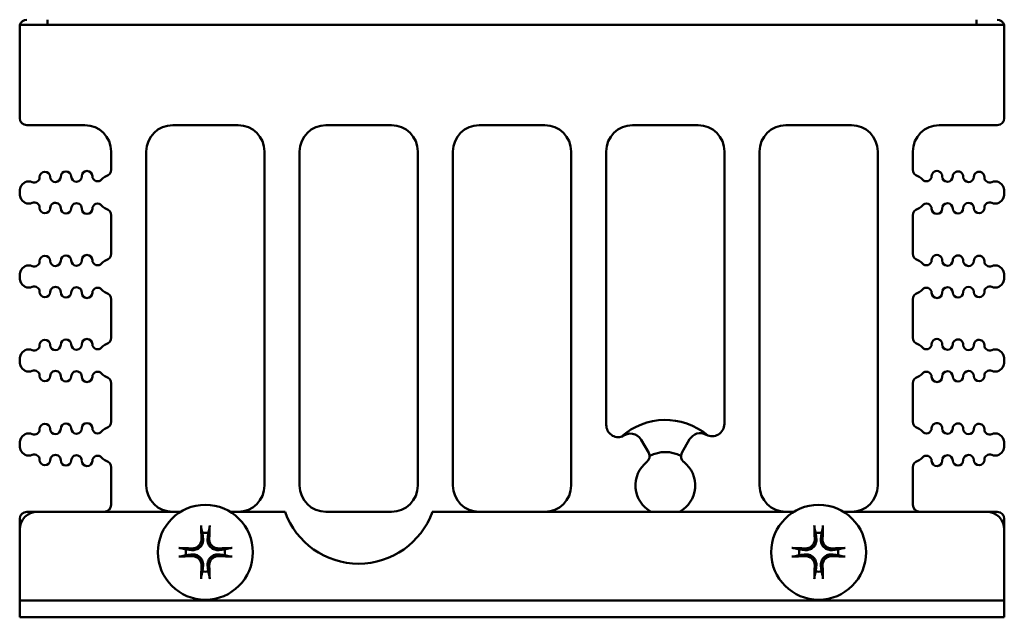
# Model space of a CAD drawing. Header units: inches. Extents: x 1.8 to 23.2, y 1.2 to 17.8.
# Tile 1 of 13: x 9.4 to 12.2, y 1.2 to 2.9. Entities that reach past the tile are written whole.
import ezdxf

# ---------------------------------------------------------------- set-up
doc = ezdxf.new("R2010")
doc.units = ezdxf.units.IN
doc.header["$LTSCALE"] = 0.8
doc.header["$MEASUREMENT"] = 0
doc.layers.add('Visible (ANSI)', color=7, linetype='Continuous', lineweight=50)

msp = doc.modelspace()

# ---------------------------------------------------------------- linework, layer by layer
at = {"layer": 'Visible (ANSI)'}
for p, q in [((9.4424, 2.9223), (9.4424, 2.9073)), ((12.0844, 2.9223), (12.0844, 2.9073)), ((9.3634, 2.9023), (9.3634, 2.6423)), ((12.1627, 2.9073), (9.364, 2.9073)), ((12.1634, 2.9023), (12.1634, 2.6423)), ((9.3834, 2.6223), (9.5484, 2.6223)), ((9.7984, 2.6223), (9.9844, 2.6223)), ((10.2344, 2.6223), (10.4204, 2.6223)), ((10.6704, 2.6223), (10.8564, 2.6223)), ((11.1064, 2.6223), (11.2924, 2.6223)), ((11.5424, 2.6223), (11.7284, 2.6223)), ((11.9784, 2.6223), (12.1434, 2.6223)), ((9.6234, 2.5473), (9.6234, 2.4961)), ((9.7234, 1.5973), (9.7234, 2.5473)), ((10.0594, 2.5473), (10.0594, 1.5973)), ((10.1594, 1.5973), (10.1594, 2.5473)), ((10.4954, 2.5473), (10.4954, 1.5973)), ((10.5954, 1.5973), (10.5954, 2.5473)), ((10.9314, 2.5473), (10.9314, 1.5973)), ((11.0314, 1.7696), (11.0314, 2.5473)), ((11.3674, 2.5473), (11.3674, 1.7725)), ((11.4674, 1.5973), (11.4674, 2.5473)), ((11.8034, 2.5473), (11.8034, 1.5973)), ((11.9034, 2.4961), (11.9034, 2.5473)), ((9.3634, 2.43), (9.3634, 2.4316)), ((12.1634, 2.43), (12.1634, 2.4316)), ((9.6234, 2.3655), (9.6234, 2.2571)), ((11.9034, 2.2571), (11.9034, 2.3655)), ((9.3634, 2.191), (9.3634, 2.1926)), ((12.1634, 2.191), (12.1634, 2.1926)), ((9.6234, 2.1265), (9.6234, 2.0181)), ((11.9034, 2.0181), (11.9034, 2.1265)), ((9.3634, 1.952), (9.3634, 1.9536)), ((12.1634, 1.952), (12.1634, 1.9536)), ((9.6234, 1.8875), (9.6234, 1.7791)), ((11.9034, 1.7791), (11.9034, 1.8875)), ((9.3634, 1.713), (9.3634, 1.7146)), ((11.1523, 1.6902), (11.1307, 1.7275)), ((11.2686, 1.7286), (11.2465, 1.6902)), ((12.1634, 1.713), (12.1634, 1.7146)), ((9.6234, 1.6485), (9.6234, 1.5423)), ((11.9034, 1.5423), (11.9034, 1.6485)), ((9.4134, 1.5223), (9.3834, 1.5223)), ((9.4134, 1.5223), (9.8207, 1.5223)), ((9.9621, 1.5223), (10.1179, 1.5223)), ((10.4204, 1.5223), (10.2344, 1.5223)), ((10.5368, 1.5223), (11.5647, 1.5223)), ((11.7061, 1.5223), (12.1134, 1.5223)), ((12.1434, 1.5223), (12.1134, 1.5223)), ((9.3634, 1.5023), (9.3634, 1.4723)), ((12.1634, 1.5023), (12.1634, 1.4723)), ((9.3634, 1.2701), (9.3634, 1.4723)), ((12.1634, 1.4723), (12.1634, 1.2701)), ((9.3634, 1.2701), (9.4134, 1.2701)), ((9.3634, 1.2701), (9.3634, 1.2223)), ((9.3634, 1.2701), (9.3634, 1.2701)), ((12.1134, 1.2701), (9.4134, 1.2701)), ((12.1134, 1.2701), (12.1634, 1.2701)), ((12.1634, 1.2223), (12.1634, 1.2701)), ((12.1634, 1.2701), (12.1634, 1.2701)), ((9.4134, 1.2223), (9.3634, 1.2223)), ((9.4134, 1.2223), (12.1134, 1.2223)), ((12.1634, 1.2223), (12.1134, 1.2223))]:
    msp.add_line(p, q, dxfattribs=at)
for centre in [(9.8914, 1.4073), (11.6354, 1.4073)]:
    msp.add_circle(centre, 0.135, dxfattribs=at)
for centre, radius, start, end in [((9.3834, 2.9023), 0.02, 90, 165.5225), ((12.1434, 2.9023), 0.02, 14.4775, 90), ((9.3834, 2.9023), 0.02, 165.5225, 180), ((12.1434, 2.9023), 0.02, 0, 14.4775), ((9.3834, 2.6423), 0.02, 180, 270), ((12.1434, 2.6423), 0.02, 270, 0), ((9.5484, 2.5473), 0.075, 0, 90), ((9.7984, 2.5473), 0.075, 90, 180), ((9.9844, 2.5473), 0.075, 0, 90), ((10.2344, 2.5473), 0.075, 90, 180), ((10.4204, 2.5473), 0.075, 0, 90), ((10.6704, 2.5473), 0.075, 90, 180), ((10.8564, 2.5473), 0.075, 0, 90), ((11.1064, 2.5473), 0.075, 90, 180), ((11.2924, 2.5473), 0.075, 0, 90), ((11.5424, 2.5473), 0.075, 90, 180), ((11.7284, 2.5473), 0.075, 0, 90), ((11.9784, 2.5473), 0.075, 90, 180), ((9.6034, 2.4961), 0.02, 287.2568, 0), ((11.9234, 2.4961), 0.02, 180, 252.7432), ((9.405, 2.4741), 0.015, 246.8521, 1.1017), ((9.435, 2.4747), 0.015, 1.1017, 181.1017), ((9.465, 2.4753), 0.015, 181.1017, 1.1017), ((9.495, 2.4758), 0.015, 1.1017, 181.1017), ((9.525, 2.4764), 0.015, 181.1017, 1.1017), ((9.555, 2.477), 0.015, 1.1017, 181.1017), ((9.585, 2.4776), 0.015, 181.1017, 322.4195), ((9.6167, 2.4532), 0.025, 107.2568, 142.4195), ((11.91, 2.4532), 0.025, 37.5805, 72.7432), ((11.9417, 2.4776), 0.015, 217.5805, 358.8983), ((11.9717, 2.477), 0.015, 358.8983, 178.8983), ((12.0017, 2.4764), 0.015, 178.8983, 358.8983), ((12.0317, 2.4758), 0.015, 358.8983, 178.8983), ((12.0617, 2.4753), 0.015, 178.8983, 358.8983), ((12.0917, 2.4747), 0.015, 358.8983, 178.8983), ((12.1217, 2.4741), 0.015, 178.8983, 293.1479), ((9.4059, 2.4316), 0.0425, 160.9481, 180), ((9.3893, 2.4373), 0.025, 66.8521, 160.9481), ((12.1374, 2.4373), 0.025, 19.0519, 113.1479), ((12.1209, 2.4316), 0.0425, 0, 19.0519), ((9.4059, 2.43), 0.0425, 180, 199.0519), ((9.3893, 2.4243), 0.025, 199.0519, 293.1479), ((12.1374, 2.4243), 0.025, 246.8521, 340.9481), ((12.1209, 2.43), 0.0425, 340.9481, 0), ((9.405, 2.3875), 0.015, 358.8983, 113.1479), ((9.435, 2.3869), 0.015, 178.8983, 358.8983), ((9.465, 2.3863), 0.015, 358.8983, 178.8983), ((9.495, 2.3858), 0.015, 178.8983, 358.8983), ((9.525, 2.3852), 0.015, 358.8983, 178.8983), ((9.555, 2.3846), 0.015, 178.8983, 358.8983), ((9.585, 2.384), 0.015, 37.5805, 178.8983), ((9.6167, 2.4084), 0.025, 217.5805, 252.7432), ((9.6034, 2.3655), 0.02, 0, 72.7432), ((11.9234, 2.3655), 0.02, 107.2568, 180), ((11.91, 2.4084), 0.025, 287.2568, 322.4195), ((11.9417, 2.384), 0.015, 1.1017, 142.4195), ((11.9717, 2.3846), 0.015, 181.1017, 1.1017), ((12.0017, 2.3852), 0.015, 1.1017, 181.1017), ((12.0317, 2.3858), 0.015, 181.1017, 1.1017), ((12.0617, 2.3863), 0.015, 1.1017, 181.1017), ((12.0917, 2.3869), 0.015, 181.1017, 1.1017), ((12.1217, 2.3875), 0.015, 66.8521, 181.1017), ((9.435, 2.2357), 0.015, 1.1017, 181.1017), ((9.495, 2.2368), 0.015, 1.1017, 181.1017), ((9.555, 2.238), 0.015, 1.1017, 181.1017), ((9.6034, 2.2571), 0.02, 287.2568, 0), ((11.9234, 2.2571), 0.02, 180, 252.7432), ((11.9717, 2.238), 0.015, 358.8983, 178.8983), ((12.0317, 2.2368), 0.015, 358.8983, 178.8983), ((12.0917, 2.2357), 0.015, 358.8983, 178.8983), ((9.3893, 2.1983), 0.025, 66.8521, 160.9481), ((9.405, 2.2351), 0.015, 246.8521, 1.1017), ((9.465, 2.2363), 0.015, 181.1017, 1.1017), ((9.525, 2.2374), 0.015, 181.1017, 1.1017), ((9.585, 2.2386), 0.015, 181.1017, 322.4195), ((9.6167, 2.2142), 0.025, 107.2568, 142.4195), ((11.91, 2.2142), 0.025, 37.5805, 72.7432), ((11.9417, 2.2386), 0.015, 217.5805, 358.8983), ((12.0017, 2.2374), 0.015, 178.8983, 358.8983), ((12.0617, 2.2363), 0.015, 178.8983, 358.8983), ((12.1217, 2.2351), 0.015, 178.8983, 293.1479), ((12.1374, 2.1983), 0.025, 19.0519, 113.1479), ((9.4059, 2.1926), 0.0425, 160.9481, 180), ((9.4059, 2.191), 0.0425, 180, 199.0519), ((12.1209, 2.1926), 0.0425, 0, 19.0519), ((12.1209, 2.191), 0.0425, 340.9481, 0), ((9.3893, 2.1853), 0.025, 199.0519, 293.1479), ((9.405, 2.1485), 0.015, 358.8983, 113.1479), ((9.465, 2.1473), 0.015, 358.8983, 178.8983), ((9.525, 2.1462), 0.015, 358.8983, 178.8983), ((9.585, 2.145), 0.015, 37.5805, 178.8983), ((11.9417, 2.145), 0.015, 1.1017, 142.4195), ((12.0017, 2.1462), 0.015, 1.1017, 181.1017), ((12.0617, 2.1473), 0.015, 1.1017, 181.1017), ((12.1217, 2.1485), 0.015, 66.8521, 181.1017), ((12.1374, 2.1853), 0.025, 246.8521, 340.9481), ((9.435, 2.1479), 0.015, 178.8983, 358.8983), ((9.495, 2.1468), 0.015, 178.8983, 358.8983), ((9.555, 2.1456), 0.015, 178.8983, 358.8983), ((9.6167, 2.1694), 0.025, 217.5805, 252.7432), ((9.6034, 2.1265), 0.02, 0, 72.7432), ((11.9234, 2.1265), 0.02, 107.2568, 180), ((11.91, 2.1694), 0.025, 287.2568, 322.4195), ((11.9717, 2.1456), 0.015, 181.1017, 1.1017), ((12.0317, 2.1468), 0.015, 181.1017, 1.1017), ((12.0917, 2.1479), 0.015, 181.1017, 1.1017), ((9.6034, 2.0181), 0.02, 287.2568, 0), ((11.9234, 2.0181), 0.02, 180, 252.7432), ((9.405, 1.9961), 0.015, 246.8521, 1.1017), ((9.435, 1.9967), 0.015, 1.1017, 181.1017), ((9.465, 1.9973), 0.015, 181.1017, 1.1017), ((9.495, 1.9978), 0.015, 1.1017, 181.1017), ((9.525, 1.9984), 0.015, 181.1017, 1.1017), ((9.555, 1.999), 0.015, 1.1017, 181.1017), ((9.585, 1.9996), 0.015, 181.1017, 322.4195), ((9.6167, 1.9752), 0.025, 107.2568, 142.4195), ((11.91, 1.9752), 0.025, 37.5805, 72.7432), ((11.9417, 1.9996), 0.015, 217.5805, 358.8983), ((11.9717, 1.999), 0.015, 358.8983, 178.8983), ((12.0017, 1.9984), 0.015, 178.8983, 358.8983), ((12.0317, 1.9978), 0.015, 358.8983, 178.8983), ((12.0617, 1.9973), 0.015, 178.8983, 358.8983), ((12.0917, 1.9967), 0.015, 358.8983, 178.8983), ((12.1217, 1.9961), 0.015, 178.8983, 293.1479), ((9.4059, 1.9536), 0.0425, 160.9481, 180), ((9.3893, 1.9593), 0.025, 66.8521, 160.9481), ((12.1374, 1.9593), 0.025, 19.0519, 113.1479), ((12.1209, 1.9536), 0.0425, 0, 19.0519), ((9.4059, 1.952), 0.0425, 180, 199.0519), ((9.3893, 1.9463), 0.025, 199.0519, 293.1479), ((12.1374, 1.9463), 0.025, 246.8521, 340.9481), ((12.1209, 1.952), 0.0425, 340.9481, 0), ((9.405, 1.9095), 0.015, 358.8983, 113.1479), ((9.435, 1.9089), 0.015, 178.8983, 358.8983), ((9.465, 1.9083), 0.015, 358.8983, 178.8983), ((9.495, 1.9078), 0.015, 178.8983, 358.8983), ((9.525, 1.9072), 0.015, 358.8983, 178.8983), ((9.555, 1.9066), 0.015, 178.8983, 358.8983), ((9.585, 1.906), 0.015, 37.5805, 178.8983), ((9.6167, 1.9304), 0.025, 217.5805, 252.7432), ((9.6034, 1.8875), 0.02, 0, 72.7432), ((11.9234, 1.8875), 0.02, 107.2568, 180), ((11.91, 1.9304), 0.025, 287.2568, 322.4195), ((11.9417, 1.906), 0.015, 1.1017, 142.4195), ((11.9717, 1.9066), 0.015, 181.1017, 1.1017), ((12.0017, 1.9072), 0.015, 1.1017, 181.1017), ((12.0317, 1.9078), 0.015, 181.1017, 1.1017), ((12.0617, 1.9083), 0.015, 1.1017, 181.1017), ((12.0917, 1.9089), 0.015, 181.1017, 1.1017), ((12.1217, 1.9095), 0.015, 66.8521, 181.1017), ((9.435, 1.7577), 0.015, 1.1017, 181.1017), ((9.495, 1.7588), 0.015, 1.1017, 181.1017), ((9.555, 1.76), 0.015, 1.1017, 181.1017), ((9.6034, 1.7791), 0.02, 287.2568, 0), ((11.0664, 1.7696), 0.035, 180, 288.2365), ((11.1994, 1.5973), 0.1865, 49.9363, 132.2149), ((11.3324, 1.7725), 0.035, 241.4546, 0), ((11.9234, 1.7791), 0.02, 180, 252.7432), ((11.9717, 1.76), 0.015, 358.8983, 178.8983), ((12.0317, 1.7588), 0.015, 358.8983, 178.8983), ((12.0917, 1.7577), 0.015, 358.8983, 178.8983), ((9.3893, 1.7203), 0.025, 66.8521, 160.9481), ((9.405, 1.7571), 0.015, 246.8521, 1.1017), ((9.465, 1.7583), 0.015, 181.1017, 1.1017), ((9.525, 1.7594), 0.015, 181.1017, 1.1017), ((9.585, 1.7606), 0.015, 181.1017, 322.4195), ((9.6167, 1.7362), 0.025, 107.2568, 142.4195), ((11.1004, 1.71), 0.035, 30, 131.2781), ((11.2989, 1.7111), 0.035, 61.4546, 150), ((11.91, 1.7362), 0.025, 37.5805, 72.7432), ((11.9417, 1.7606), 0.015, 217.5805, 358.8983), ((12.0017, 1.7594), 0.015, 178.8983, 358.8983), ((12.0617, 1.7583), 0.015, 178.8983, 358.8983), ((12.1217, 1.7571), 0.015, 178.8983, 293.1479), ((12.1374, 1.7203), 0.025, 19.0519, 113.1479), ((9.4059, 1.7146), 0.0425, 160.9481, 180), ((9.4059, 1.713), 0.0425, 180, 199.0519), ((12.1209, 1.7146), 0.0425, 0, 19.0519), ((12.1209, 1.713), 0.0425, 340.9481, 0), ((9.3893, 1.7073), 0.025, 199.0519, 293.1479), ((9.405, 1.6705), 0.015, 358.8983, 113.1479), ((9.465, 1.6693), 0.015, 358.8983, 178.8983), ((9.525, 1.6682), 0.015, 358.8983, 178.8983), ((9.585, 1.667), 0.015, 37.5805, 178.8983), ((11.1349, 1.6802), 0.02, 307.8471, 30), ((11.1994, 1.5973), 0.095, 62.1018, 117.8982), ((11.2638, 1.6802), 0.02, 150, 232.1529), ((11.9417, 1.667), 0.015, 1.1017, 142.4195), ((12.0017, 1.6682), 0.015, 1.1017, 181.1017), ((12.0617, 1.6693), 0.015, 1.1017, 181.1017), ((12.1217, 1.6705), 0.015, 66.8521, 181.1017), ((12.1374, 1.7073), 0.025, 246.8521, 340.9481), ((9.435, 1.6699), 0.015, 178.8983, 358.8983), ((9.495, 1.6688), 0.015, 178.8983, 358.8983), ((9.555, 1.6676), 0.015, 178.8983, 358.8983), ((9.6167, 1.6914), 0.025, 217.5805, 252.7432), ((9.6034, 1.6485), 0.02, 0, 72.7432), ((11.1994, 1.5973), 0.085, 127.8471, 241.9275), ((11.1994, 1.5973), 0.085, 298.0725, 52.1529), ((11.9234, 1.6485), 0.02, 107.2568, 180), ((11.91, 1.6914), 0.025, 287.2568, 322.4195), ((11.9717, 1.6676), 0.015, 181.1017, 1.1017), ((12.0317, 1.6688), 0.015, 181.1017, 1.1017), ((12.0917, 1.6699), 0.015, 181.1017, 1.1017), ((9.7984, 1.5973), 0.075, 180, 270), ((9.9844, 1.5973), 0.075, 270, 0), ((10.2344, 1.5973), 0.075, 180, 270), ((10.4204, 1.5973), 0.075, 270, 0), ((10.6704, 1.5973), 0.075, 180, 270), ((10.8564, 1.5973), 0.075, 270, 0), ((11.5424, 1.5973), 0.075, 180, 270), ((11.7284, 1.5973), 0.075, 270, 0), ((9.6034, 1.5423), 0.02, 270, 0), ((11.9234, 1.5423), 0.02, 180, 270), ((9.3834, 1.5023), 0.02, 90, 180), ((9.4134, 1.4723), 0.05, 90, 180), ((10.3274, 1.5973), 0.2225, 199.699, 340.301), ((12.1134, 1.4723), 0.05, 0, 90), ((12.1434, 1.5023), 0.02, 0, 90), ((9.8914, 1.4073), 0.0553, 81.4296, 98.5704), ((11.6354, 1.4073), 0.0553, 81.4296, 98.5704), ((9.8914, 1.4073), 0.0553, 171.4296, 188.5704), ((9.8914, 1.4073), 0.0553, 351.4296, 8.5704), ((11.6354, 1.4073), 0.0553, 171.4296, 188.5704), ((11.6354, 1.4073), 0.0553, 351.4296, 8.5704), ((9.8914, 1.4073), 0.0553, 261.4296, 278.5704), ((11.6354, 1.4073), 0.0553, 261.4296, 278.5704)]:
    msp.add_arc(centre, radius, start, end, dxfattribs=at)
for centre, major_axis, start_param, end_param in [((9.8977, 1.4077), (0.0111, -0.175), 4.261039, 4.4898), ((9.8851, 1.4077), (0.0111, 0.175), 4.934978, 5.163739), ((11.6417, 1.4077), (0.0111, -0.175), 4.261039, 4.4898), ((11.6291, 1.4077), (0.0111, 0.175), 4.934978, 5.163739), ((9.891, 1.401), (-0.175, 0.0111), 4.934978, 5.163739), ((9.8918, 1.401), (-0.175, -0.0111), 4.261039, 4.4898), ((11.635, 1.401), (-0.175, 0.0111), 4.934978, 5.163739), ((11.6358, 1.401), (-0.175, -0.0111), 4.261039, 4.4898), ((9.891, 1.4136), (0.175, 0.0111), 4.261039, 4.4898), ((9.8918, 1.4136), (0.175, -0.0111), 4.934978, 5.163739), ((11.635, 1.4136), (0.175, 0.0111), 4.261039, 4.4898), ((11.6358, 1.4136), (0.175, -0.0111), 4.934978, 5.163739), ((9.8977, 1.4069), (-0.0111, -0.175), 4.934978, 5.163739), ((9.8851, 1.4069), (-0.0111, 0.175), 4.261039, 4.4898), ((11.6417, 1.4069), (-0.0111, -0.175), 4.934978, 5.163739), ((11.6291, 1.4069), (-0.0111, 0.175), 4.261039, 4.4898)]:
    msp.add_ellipse(centre, major_axis=major_axis, ratio=0.087156, start_param=start_param, end_param=end_param, dxfattribs=at)
for points, knots in [([(9.8798, 1.4757), (9.8797, 1.476), (9.8796, 1.4764), (9.8795, 1.4772), (9.8794, 1.4779), (9.8793, 1.4792), (9.8792, 1.48), (9.8791, 1.4814), (9.8791, 1.4822), (9.8791, 1.483), (9.8791, 1.4831), (9.8791, 1.4832)], [0.04854437, 0.04854437, 0.04854437, 0.04854437, 0.05284301, 0.05284301, 0.05810894, 0.05810894, 0.06340254, 0.06340254, 0.06870047, 0.06870047, 0.06955036, 0.06955036, 0.06955036, 0.06955036]), ([(9.9037, 1.4832), (9.9037, 1.4831), (9.9037, 1.483), (9.9036, 1.4822), (9.9036, 1.4814), (9.9035, 1.48), (9.9034, 1.4792), (9.9033, 1.4779), (9.9032, 1.4772), (9.9031, 1.4764), (9.903, 1.476), (9.903, 1.4757)], [0.0150618, 0.0150618, 0.0150618, 0.0150618, 0.01591169, 0.01591169, 0.02120962, 0.02120962, 0.02650322, 0.02650322, 0.03176915, 0.03176915, 0.03606779, 0.03606779, 0.03606779, 0.03606779]), ([(11.6238, 1.4757), (11.6237, 1.476), (11.6236, 1.4764), (11.6235, 1.4772), (11.6234, 1.4779), (11.6233, 1.4792), (11.6232, 1.48), (11.6231, 1.4814), (11.6231, 1.4822), (11.6231, 1.483), (11.6231, 1.4831), (11.6231, 1.4832)], [0.04854437, 0.04854437, 0.04854437, 0.04854437, 0.05284301, 0.05284301, 0.05810894, 0.05810894, 0.06340254, 0.06340254, 0.06870047, 0.06870047, 0.06955036, 0.06955036, 0.06955036, 0.06955036]), ([(11.6477, 1.4832), (11.6477, 1.4831), (11.6477, 1.483), (11.6476, 1.4822), (11.6476, 1.4814), (11.6475, 1.48), (11.6474, 1.4792), (11.6473, 1.4779), (11.6472, 1.4772), (11.6471, 1.4764), (11.647, 1.476), (11.647, 1.4757)], [0.0150618, 0.0150618, 0.0150618, 0.0150618, 0.01591169, 0.01591169, 0.02120962, 0.02120962, 0.02650322, 0.02650322, 0.03176915, 0.03176915, 0.03606779, 0.03606779, 0.03606779, 0.03606779]), ([(9.8849, 1.4457), (9.8853, 1.4419), (9.885, 1.4378), (9.8832, 1.4317), (9.8823, 1.4296), (9.88, 1.4255), (9.8785, 1.4236), (9.875, 1.4202), (9.8731, 1.4187), (9.8691, 1.4164), (9.8669, 1.4154), (9.8609, 1.4136), (9.8568, 1.4133), (9.853, 1.4137)], [0.3400621, 0.3400621, 0.3400621, 0.3400621, 0.3728415, 0.3728415, 0.3915916, 0.3915916, 0.4103416, 0.4103416, 0.4290917, 0.4290917, 0.4478417, 0.4478417, 0.4806211, 0.4806211, 0.4806211, 0.4806211]), ([(9.8803, 1.4454), (9.8805, 1.4423), (9.88, 1.4389), (9.8778, 1.4325), (9.876, 1.4295), (9.8717, 1.4247), (9.869, 1.4225), (9.8629, 1.4195), (9.8596, 1.4187), (9.8554, 1.4183), (9.8544, 1.4183), (9.8533, 1.4184)], [0, 0, 0, 0, 0.0245201, 0.0245201, 0.0490401, 0.0490401, 0.0733788, 0.0733788, 0.0977174, 0.0977174, 0.1059587, 0.1059587, 0.1059587, 0.1059587]), ([(9.9297, 1.4137), (9.9259, 1.4133), (9.9218, 1.4136), (9.9158, 1.4154), (9.9136, 1.4164), (9.9096, 1.4187), (9.9077, 1.4202), (9.9042, 1.4236), (9.9028, 1.4255), (9.9004, 1.4296), (9.8995, 1.4317), (9.8977, 1.4378), (9.8974, 1.4419), (9.8978, 1.4457)], [0.3400621, 0.3400621, 0.3400621, 0.3400621, 0.3728415, 0.3728415, 0.3915916, 0.3915916, 0.4103416, 0.4103416, 0.4290917, 0.4290917, 0.4478417, 0.4478417, 0.4806211, 0.4806211, 0.4806211, 0.4806211]), ([(9.9295, 1.4184), (9.9263, 1.4182), (9.9229, 1.4187), (9.9165, 1.4209), (9.9135, 1.4227), (9.9087, 1.427), (9.9066, 1.4297), (9.9036, 1.4357), (9.9027, 1.439), (9.9024, 1.4432), (9.9024, 1.4443), (9.9024, 1.4454)], [0, 0, 0, 0, 0.0245201, 0.0245201, 0.0490401, 0.0490401, 0.0733788, 0.0733788, 0.0977174, 0.0977174, 0.1059587, 0.1059587, 0.1059587, 0.1059587]), ([(11.6289, 1.4457), (11.6293, 1.4419), (11.629, 1.4378), (11.6272, 1.4317), (11.6263, 1.4296), (11.624, 1.4255), (11.6225, 1.4236), (11.619, 1.4202), (11.6171, 1.4187), (11.6131, 1.4164), (11.6109, 1.4154), (11.6049, 1.4136), (11.6008, 1.4133), (11.597, 1.4137)], [0.3400621, 0.3400621, 0.3400621, 0.3400621, 0.3728415, 0.3728415, 0.3915916, 0.3915916, 0.4103416, 0.4103416, 0.4290917, 0.4290917, 0.4478417, 0.4478417, 0.4806211, 0.4806211, 0.4806211, 0.4806211]), ([(11.6243, 1.4454), (11.6245, 1.4423), (11.624, 1.4389), (11.6218, 1.4325), (11.62, 1.4295), (11.6157, 1.4247), (11.613, 1.4225), (11.6069, 1.4195), (11.6036, 1.4187), (11.5994, 1.4183), (11.5984, 1.4183), (11.5973, 1.4184)], [0, 0, 0, 0, 0.0245201, 0.0245201, 0.0490401, 0.0490401, 0.0733788, 0.0733788, 0.0977174, 0.0977174, 0.1059587, 0.1059587, 0.1059587, 0.1059587]), ([(11.6737, 1.4137), (11.6699, 1.4133), (11.6658, 1.4136), (11.6598, 1.4154), (11.6576, 1.4164), (11.6536, 1.4187), (11.6517, 1.4202), (11.6482, 1.4236), (11.6468, 1.4255), (11.6444, 1.4296), (11.6435, 1.4317), (11.6417, 1.4378), (11.6414, 1.4419), (11.6418, 1.4457)], [0.3400621, 0.3400621, 0.3400621, 0.3400621, 0.3728415, 0.3728415, 0.3915916, 0.3915916, 0.4103416, 0.4103416, 0.4290917, 0.4290917, 0.4478417, 0.4478417, 0.4806211, 0.4806211, 0.4806211, 0.4806211]), ([(11.6735, 1.4184), (11.6703, 1.4182), (11.6669, 1.4187), (11.6605, 1.4209), (11.6575, 1.4227), (11.6527, 1.427), (11.6506, 1.4297), (11.6476, 1.4357), (11.6467, 1.439), (11.6464, 1.4432), (11.6464, 1.4443), (11.6464, 1.4454)], [0, 0, 0, 0, 0.0245201, 0.0245201, 0.0490401, 0.0490401, 0.0733788, 0.0733788, 0.0977174, 0.0977174, 0.1059587, 0.1059587, 0.1059587, 0.1059587]), ([(9.8155, 1.4196), (9.8156, 1.4196), (9.8157, 1.4196), (9.8164, 1.4196), (9.8173, 1.4195), (9.8187, 1.4194), (9.8195, 1.4194), (9.8207, 1.4193), (9.8214, 1.4192), (9.8223, 1.419), (9.8227, 1.419), (9.8229, 1.4189)], [0.0150618, 0.0150618, 0.0150618, 0.0150618, 0.01591169, 0.01591169, 0.02120962, 0.02120962, 0.02650322, 0.02650322, 0.03176915, 0.03176915, 0.03606779, 0.03606779, 0.03606779, 0.03606779]), ([(9.853, 1.4009), (9.8568, 1.4013), (9.8609, 1.401), (9.8669, 1.3992), (9.8691, 1.3983), (9.8731, 1.3959), (9.875, 1.3945), (9.8785, 1.391), (9.88, 1.3891), (9.8823, 1.385), (9.8832, 1.3829), (9.885, 1.3768), (9.8853, 1.3727), (9.8849, 1.3689)], [0.3400621, 0.3400621, 0.3400621, 0.3400621, 0.3728415, 0.3728415, 0.3915916, 0.3915916, 0.4103416, 0.4103416, 0.4290917, 0.4290917, 0.4478417, 0.4478417, 0.4806211, 0.4806211, 0.4806211, 0.4806211]), ([(9.8978, 1.3689), (9.8974, 1.3727), (9.8977, 1.3768), (9.8995, 1.3829), (9.9004, 1.385), (9.9028, 1.3891), (9.9042, 1.391), (9.9077, 1.3945), (9.9096, 1.3959), (9.9136, 1.3983), (9.9158, 1.3992), (9.9218, 1.401), (9.9259, 1.4013), (9.9297, 1.4009)], [0.3400621, 0.3400621, 0.3400621, 0.3400621, 0.3728415, 0.3728415, 0.3915916, 0.3915916, 0.4103416, 0.4103416, 0.4290917, 0.4290917, 0.4478417, 0.4478417, 0.4806211, 0.4806211, 0.4806211, 0.4806211]), ([(9.9598, 1.4189), (9.96, 1.419), (9.9604, 1.419), (9.9613, 1.4192), (9.962, 1.4193), (9.9633, 1.4194), (9.9641, 1.4194), (9.9655, 1.4195), (9.9663, 1.4196), (9.967, 1.4196), (9.9671, 1.4196), (9.9672, 1.4196)], [0.04854437, 0.04854437, 0.04854437, 0.04854437, 0.05284301, 0.05284301, 0.05810894, 0.05810894, 0.06340254, 0.06340254, 0.06870047, 0.06870047, 0.06955036, 0.06955036, 0.06955036, 0.06955036]), ([(11.5595, 1.4196), (11.5596, 1.4196), (11.5597, 1.4196), (11.5604, 1.4196), (11.5613, 1.4195), (11.5627, 1.4194), (11.5635, 1.4194), (11.5647, 1.4193), (11.5654, 1.4192), (11.5663, 1.419), (11.5667, 1.419), (11.5669, 1.4189)], [0.0150618, 0.0150618, 0.0150618, 0.0150618, 0.01591169, 0.01591169, 0.02120962, 0.02120962, 0.02650322, 0.02650322, 0.03176915, 0.03176915, 0.03606779, 0.03606779, 0.03606779, 0.03606779]), ([(11.597, 1.4009), (11.6008, 1.4013), (11.6049, 1.401), (11.6109, 1.3992), (11.6131, 1.3983), (11.6171, 1.3959), (11.619, 1.3945), (11.6225, 1.391), (11.624, 1.3891), (11.6263, 1.385), (11.6272, 1.3829), (11.629, 1.3768), (11.6293, 1.3727), (11.6289, 1.3689)], [0.3400621, 0.3400621, 0.3400621, 0.3400621, 0.3728415, 0.3728415, 0.3915916, 0.3915916, 0.4103416, 0.4103416, 0.4290917, 0.4290917, 0.4478417, 0.4478417, 0.4806211, 0.4806211, 0.4806211, 0.4806211]), ([(11.6418, 1.3689), (11.6414, 1.3727), (11.6417, 1.3768), (11.6435, 1.3829), (11.6444, 1.385), (11.6468, 1.3891), (11.6482, 1.391), (11.6517, 1.3945), (11.6536, 1.3959), (11.6576, 1.3983), (11.6598, 1.3992), (11.6658, 1.401), (11.6699, 1.4013), (11.6737, 1.4009)], [0.3400621, 0.3400621, 0.3400621, 0.3400621, 0.3728415, 0.3728415, 0.3915916, 0.3915916, 0.4103416, 0.4103416, 0.4290917, 0.4290917, 0.4478417, 0.4478417, 0.4806211, 0.4806211, 0.4806211, 0.4806211]), ([(11.7038, 1.4189), (11.704, 1.419), (11.7044, 1.419), (11.7053, 1.4192), (11.706, 1.4193), (11.7073, 1.4194), (11.7081, 1.4194), (11.7095, 1.4195), (11.7103, 1.4196), (11.711, 1.4196), (11.7111, 1.4196), (11.7112, 1.4196)], [0.04854437, 0.04854437, 0.04854437, 0.04854437, 0.05284301, 0.05284301, 0.05810894, 0.05810894, 0.06340254, 0.06340254, 0.06870047, 0.06870047, 0.06955036, 0.06955036, 0.06955036, 0.06955036]), ([(9.8229, 1.3957), (9.8227, 1.3956), (9.8223, 1.3956), (9.8214, 1.3954), (9.8207, 1.3954), (9.8195, 1.3952), (9.8187, 1.3952), (9.8173, 1.3951), (9.8164, 1.395), (9.8157, 1.395), (9.8156, 1.395), (9.8155, 1.395)], [0.04854437, 0.04854437, 0.04854437, 0.04854437, 0.05284301, 0.05284301, 0.05810894, 0.05810894, 0.06340254, 0.06340254, 0.06870047, 0.06870047, 0.06955036, 0.06955036, 0.06955036, 0.06955036]), ([(9.8533, 1.3963), (9.8564, 1.3964), (9.8598, 1.3959), (9.8662, 1.3937), (9.8692, 1.3919), (9.874, 1.3877), (9.8761, 1.3849), (9.8791, 1.3789), (9.88, 1.3756), (9.8803, 1.3714), (9.8804, 1.3703), (9.8803, 1.3692)], [0, 0, 0, 0, 0.0245201, 0.0245201, 0.0490401, 0.0490401, 0.0733788, 0.0733788, 0.0977174, 0.0977174, 0.1059587, 0.1059587, 0.1059587, 0.1059587]), ([(9.9024, 1.3692), (9.9023, 1.3723), (9.9027, 1.3757), (9.905, 1.3821), (9.9068, 1.3851), (9.911, 1.3899), (9.9137, 1.3921), (9.9198, 1.3951), (9.9231, 1.3959), (9.9273, 1.3963), (9.9284, 1.3963), (9.9295, 1.3963)], [0, 0, 0, 0, 0.0244853, 0.0244853, 0.0489707, 0.0489707, 0.0733441, 0.0733441, 0.0977174, 0.0977174, 0.1059587, 0.1059587, 0.1059587, 0.1059587]), ([(9.9672, 1.395), (9.9671, 1.395), (9.967, 1.395), (9.9663, 1.395), (9.9655, 1.3951), (9.9641, 1.3952), (9.9633, 1.3952), (9.962, 1.3954), (9.9613, 1.3954), (9.9604, 1.3956), (9.96, 1.3956), (9.9598, 1.3957)], [0.0150618, 0.0150618, 0.0150618, 0.0150618, 0.01591169, 0.01591169, 0.02120962, 0.02120962, 0.02650322, 0.02650322, 0.03176915, 0.03176915, 0.03606779, 0.03606779, 0.03606779, 0.03606779]), ([(11.5669, 1.3957), (11.5667, 1.3956), (11.5663, 1.3956), (11.5654, 1.3954), (11.5647, 1.3954), (11.5635, 1.3952), (11.5627, 1.3952), (11.5613, 1.3951), (11.5604, 1.395), (11.5597, 1.395), (11.5596, 1.395), (11.5595, 1.395)], [0.04854437, 0.04854437, 0.04854437, 0.04854437, 0.05284301, 0.05284301, 0.05810894, 0.05810894, 0.06340254, 0.06340254, 0.06870047, 0.06870047, 0.06955036, 0.06955036, 0.06955036, 0.06955036]), ([(11.5973, 1.3963), (11.6004, 1.3964), (11.6038, 1.3959), (11.6102, 1.3937), (11.6132, 1.3919), (11.618, 1.3877), (11.6201, 1.3849), (11.6231, 1.3789), (11.624, 1.3756), (11.6243, 1.3714), (11.6244, 1.3703), (11.6243, 1.3692)], [0, 0, 0, 0, 0.0245201, 0.0245201, 0.0490401, 0.0490401, 0.0733788, 0.0733788, 0.0977174, 0.0977174, 0.1059587, 0.1059587, 0.1059587, 0.1059587]), ([(11.6464, 1.3692), (11.6463, 1.3723), (11.6467, 1.3757), (11.649, 1.3821), (11.6508, 1.3851), (11.655, 1.3899), (11.6577, 1.3921), (11.6638, 1.3951), (11.6671, 1.3959), (11.6713, 1.3963), (11.6724, 1.3963), (11.6735, 1.3963)], [0, 0, 0, 0, 0.0244853, 0.0244853, 0.0489707, 0.0489707, 0.0733441, 0.0733441, 0.0977174, 0.0977174, 0.1059587, 0.1059587, 0.1059587, 0.1059587]), ([(11.7112, 1.395), (11.7111, 1.395), (11.711, 1.395), (11.7103, 1.395), (11.7095, 1.3951), (11.7081, 1.3952), (11.7073, 1.3952), (11.706, 1.3954), (11.7053, 1.3954), (11.7044, 1.3956), (11.704, 1.3956), (11.7038, 1.3957)], [0.0150618, 0.0150618, 0.0150618, 0.0150618, 0.01591169, 0.01591169, 0.02120962, 0.02120962, 0.02650322, 0.02650322, 0.03176915, 0.03176915, 0.03606779, 0.03606779, 0.03606779, 0.03606779]), ([(9.8791, 1.3314), (9.8791, 1.3315), (9.8791, 1.3316), (9.8791, 1.3324), (9.8791, 1.3332), (9.8792, 1.3346), (9.8793, 1.3354), (9.8794, 1.3367), (9.8795, 1.3374), (9.8796, 1.3382), (9.8797, 1.3386), (9.8798, 1.3389)], [0.0150618, 0.0150618, 0.0150618, 0.0150618, 0.01591169, 0.01591169, 0.02120962, 0.02120962, 0.02650322, 0.02650322, 0.03176915, 0.03176915, 0.03606779, 0.03606779, 0.03606779, 0.03606779]), ([(9.903, 1.3389), (9.903, 1.3386), (9.9031, 1.3382), (9.9032, 1.3374), (9.9033, 1.3367), (9.9034, 1.3354), (9.9035, 1.3346), (9.9036, 1.3332), (9.9036, 1.3324), (9.9037, 1.3316), (9.9037, 1.3315), (9.9037, 1.3314)], [0.04854437, 0.04854437, 0.04854437, 0.04854437, 0.05284301, 0.05284301, 0.05810894, 0.05810894, 0.06340254, 0.06340254, 0.06870047, 0.06870047, 0.06955036, 0.06955036, 0.06955036, 0.06955036]), ([(11.6231, 1.3314), (11.6231, 1.3315), (11.6231, 1.3316), (11.6231, 1.3324), (11.6231, 1.3332), (11.6232, 1.3346), (11.6233, 1.3354), (11.6234, 1.3367), (11.6235, 1.3374), (11.6236, 1.3382), (11.6237, 1.3386), (11.6238, 1.3389)], [0.0150618, 0.0150618, 0.0150618, 0.0150618, 0.01591169, 0.01591169, 0.02120962, 0.02120962, 0.02650322, 0.02650322, 0.03176915, 0.03176915, 0.03606779, 0.03606779, 0.03606779, 0.03606779]), ([(11.647, 1.3389), (11.647, 1.3386), (11.6471, 1.3382), (11.6472, 1.3374), (11.6473, 1.3367), (11.6474, 1.3354), (11.6475, 1.3346), (11.6476, 1.3332), (11.6476, 1.3324), (11.6477, 1.3316), (11.6477, 1.3315), (11.6477, 1.3314)], [0.04854437, 0.04854437, 0.04854437, 0.04854437, 0.05284301, 0.05284301, 0.05810894, 0.05810894, 0.06340254, 0.06340254, 0.06870047, 0.06870047, 0.06955036, 0.06955036, 0.06955036, 0.06955036])]:
    msp.add_open_spline(points, degree=3, knots=knots, dxfattribs=at)
for points, weights in [([(9.8798, 1.4757), (9.8816, 1.4681), (9.8831, 1.4619)], [1.0019240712, 1.00731929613, 1]), ([(9.8831, 1.4619), (9.8842, 1.4524), (9.8849, 1.4457)], [1, 1.20089099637, 1.39845709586]), ([(9.8978, 1.4457), (9.8985, 1.4524), (9.8996, 1.4619)], [1.39845709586, 1.20089099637, 1]), ([(9.8996, 1.4619), (9.9011, 1.4681), (9.903, 1.4757)], [1, 1.00731929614, 1.00192407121]), ([(11.6238, 1.4757), (11.6256, 1.4681), (11.6271, 1.4619)], [1.0019240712, 1.00731929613, 1]), ([(11.6271, 1.4619), (11.6282, 1.4524), (11.6289, 1.4457)], [1, 1.20089099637, 1.39845709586]), ([(11.6418, 1.4457), (11.6425, 1.4524), (11.6436, 1.4619)], [1.39845709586, 1.20089099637, 1]), ([(11.6436, 1.4619), (11.6451, 1.4681), (11.647, 1.4757)], [1, 1.00731929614, 1.00192407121]), ([(9.8367, 1.4155), (9.8306, 1.417), (9.8229, 1.4189)], [1, 1.00731929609, 1.00192407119]), ([(9.853, 1.4137), (9.8463, 1.4145), (9.8367, 1.4155)], [1.39845709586, 1.20089099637, 1]), ([(9.8367, 1.3991), (9.8463, 1.4001), (9.853, 1.4009)], [1, 1.20089099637, 1.39845709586]), ([(9.946, 1.4155), (9.9365, 1.4145), (9.9297, 1.4137)], [1, 1.20089099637, 1.39845709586]), ([(9.9297, 1.4009), (9.9365, 1.4001), (9.946, 1.3991)], [1.39845709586, 1.20089099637, 1]), ([(9.9598, 1.4189), (9.9521, 1.417), (9.946, 1.4155)], [1.00192407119, 1.00731929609, 1]), ([(11.5807, 1.4155), (11.5746, 1.417), (11.5669, 1.4189)], [1, 1.00731929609, 1.00192407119]), ([(11.597, 1.4137), (11.5903, 1.4145), (11.5807, 1.4155)], [1.39845709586, 1.20089099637, 1]), ([(11.5807, 1.3991), (11.5903, 1.4001), (11.597, 1.4009)], [1, 1.20089099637, 1.39845709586]), ([(11.69, 1.4155), (11.6805, 1.4145), (11.6737, 1.4137)], [1, 1.20089099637, 1.39845709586]), ([(11.6737, 1.4009), (11.6805, 1.4001), (11.69, 1.3991)], [1.39845709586, 1.20089099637, 1]), ([(11.7038, 1.4189), (11.6961, 1.417), (11.69, 1.4155)], [1.00192407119, 1.00731929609, 1]), ([(9.8229, 1.3957), (9.8306, 1.3976), (9.8367, 1.3991)], [1.00192407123, 1.00731929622, 1]), ([(9.946, 1.3991), (9.9521, 1.3976), (9.9598, 1.3957)], [1, 1.00731929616, 1.00192407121]), ([(11.5669, 1.3957), (11.5746, 1.3976), (11.5807, 1.3991)], [1.00192407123, 1.00731929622, 1]), ([(11.69, 1.3991), (11.6961, 1.3976), (11.7038, 1.3957)], [1, 1.00731929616, 1.00192407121]), ([(9.8831, 1.3527), (9.8816, 1.3465), (9.8798, 1.3389)], [1, 1.00731929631, 1.00192407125]), ([(9.8849, 1.3689), (9.8842, 1.3622), (9.8831, 1.3527)], [1.39845709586, 1.20089099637, 1]), ([(9.8996, 1.3527), (9.8985, 1.3622), (9.8978, 1.3689)], [1, 1.20089099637, 1.39845709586]), ([(9.903, 1.3389), (9.9011, 1.3465), (9.8996, 1.3527)], [1.00192407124, 1.00731929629, 1]), ([(11.6271, 1.3527), (11.6256, 1.3465), (11.6238, 1.3389)], [1, 1.00731929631, 1.00192407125]), ([(11.6289, 1.3689), (11.6282, 1.3622), (11.6271, 1.3527)], [1.39845709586, 1.20089099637, 1]), ([(11.6436, 1.3527), (11.6425, 1.3622), (11.6418, 1.3689)], [1, 1.20089099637, 1.39845709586]), ([(11.647, 1.3389), (11.6451, 1.3465), (11.6436, 1.3527)], [1.00192407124, 1.00731929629, 1])]:
    msp.add_rational_spline(points, weights, degree=2, dxfattribs=at)

doc.saveas('drawing.dxf')
